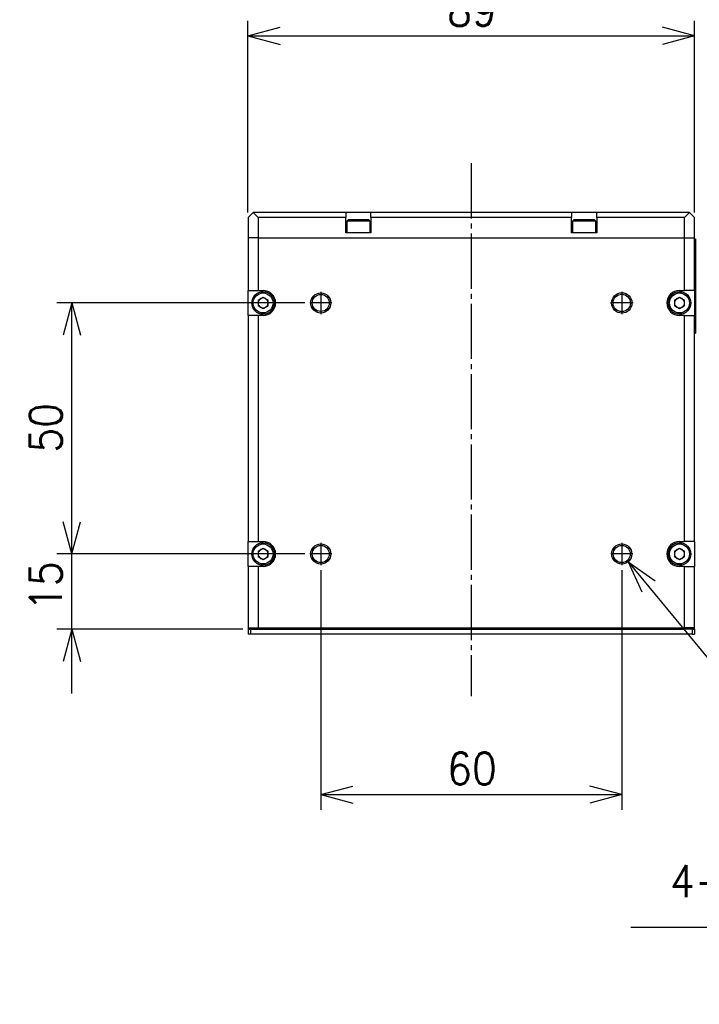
# Model space of a CAD drawing. Header units: inches. Extents: x 60 to 808, y 61 to 535.
# Tile 1 of 27: x 60 to 195, y 175 to 371. Entities that reach past the tile are written whole.
import ezdxf

# ---------------------------------------------------------------- set-up
doc = ezdxf.new("R2010")
doc.units = ezdxf.units.IN
doc.linetypes.add('DASH_CENTER', pattern=[14, 11, -1, 1, -1])
doc.layers.add('1', color=7, linetype='Continuous')
doc.styles.add('CONVERTER_11', font='txt.shx', dxfattribs={"width": 0.9})
doc.dimstyles.new('ME10_DIM_26', dxfattribs={"dimtxt": 6.4, "dimasz": 6.4, "dimexe": 3, "dimexo": 1, "dimgap": 2, "dimtad": 1, "dimdsep": 46, "dimtxsty": 'CONVERTER_11', "dimblk1": 'OPEN30', "dimblk2": 'OPEN30', "dimsah": 1, "dimcen": 0.09, "dimclrd": 3, "dimclre": 3, "dimclrt": 4, "dimadec": 0, "dimazin": 0, "dimtfac": 1, "dimtdec": 4, "dimtix": 1, "dimtmove": 0, "dimatfit": 3, "dimfxl": 1, "dimtolj": 1, "dimtzin": 0, "dimarcsym": 0})
doc.dimstyles.new('ME10_DIM_27', dxfattribs={"dimtxt": 6.4, "dimasz": 6.4, "dimexe": 3, "dimexo": 1, "dimgap": 2, "dimtad": 1, "dimdsep": 46, "dimtxsty": 'CONVERTER_11', "dimblk1": 'OPEN30', "dimblk2": 'OPEN30', "dimsah": 1, "dimcen": 0.09, "dimclrd": 3, "dimclre": 3, "dimclrt": 4, "dimadec": 0, "dimazin": 0, "dimtfac": 1, "dimtdec": 4, "dimtix": 1, "dimtmove": 0, "dimatfit": 3, "dimfxl": 1, "dimtolj": 1, "dimtzin": 0, "dimarcsym": 0})
doc.dimstyles.new('ME10_DIM_28', dxfattribs={"dimtxt": 6.4, "dimasz": 6.4, "dimexe": 3, "dimexo": 1, "dimgap": 2, "dimtad": 1, "dimdsep": 46, "dimtxsty": 'CONVERTER_11', "dimblk1": 'OPEN30', "dimblk2": 'OPEN30', "dimsah": 1, "dimcen": 0.09, "dimclrd": 3, "dimclre": 3, "dimclrt": 4, "dimadec": 0, "dimazin": 0, "dimtfac": 1, "dimtdec": 4, "dimtix": 1, "dimtmove": 0, "dimatfit": 3, "dimfxl": 1, "dimtolj": 1, "dimtzin": 0, "dimarcsym": 0})
doc.dimstyles.new('ME10_DIM_29', dxfattribs={"dimtxt": 6.4, "dimasz": 6.4, "dimexe": 3, "dimexo": 1, "dimgap": 2, "dimtad": 1, "dimdsep": 46, "dimtxsty": 'CONVERTER_11', "dimblk1": 'OPEN30', "dimblk2": 'OPEN30', "dimsah": 1, "dimcen": 0.09, "dimclrd": 3, "dimclre": 3, "dimclrt": 4, "dimadec": 0, "dimazin": 0, "dimtfac": 1, "dimtdec": 4, "dimtix": 1, "dimtmove": 0, "dimatfit": 3, "dimfxl": 1, "dimtolj": 1, "dimtzin": 0, "dimarcsym": 0})

# ---------------------------------------------------------------- blocks, each defined once
blk = doc.blocks.new('*D18')
at = {"layer": '1', "color": 3, "linetype": 'Continuous'}
for p, q in [((119.82, 261.54), (119.82, 213.8)), ((179.82, 261.54), (179.82, 213.8)), ((119.82, 216.8), (179.82, 216.8))]:
    blk.add_line(p, q, dxfattribs=at)
at = {"layer": '1', "color": 3}
for p, q in [((119.82, 216.8), (126.22, 218.52)), ((179.82, 216.8), (173.42, 218.52)), ((119.82, 216.8), (126.22, 215.09)), ((179.82, 216.8), (173.42, 215.09))]:
    blk.add_line(p, q, dxfattribs=at)
at = {"layer": '1', "color": 4, "insert": (145.02, 218.8), "char_height": 6.4, "attachment_point": 7, "rotation": 0.0001, "line_spacing_factor": 0.60024, "style": 'CONVERTER_11'}
blk.add_mtext('\\C4;\\C4;60\\C4;', dxfattribs=at)
blk = doc.blocks.new('_OPEN30')
at = {"color": 0, "linetype": 'ByBlock', "lineweight": -2}
for p, q in [((-1, 0.267949), (0, 0)), ((0, 0), (-1, -0.267949)), ((0, 0), (-1, 0))]:
    blk.add_line(p, q, dxfattribs=at)
blk = doc.blocks.new('*D19')
at = {"layer": '1', "color": 3, "linetype": 'Continuous'}
for p, q in [((116.62, 314.74), (67.21, 314.74)), ((70.21, 264.74), (70.21, 314.74)), ((116.62, 264.74), (67.21, 264.74))]:
    blk.add_line(p, q, dxfattribs=at)
at = {"layer": '1', "color": 3}
for p, q in [((70.21, 314.74), (68.5, 308.34)), ((70.21, 314.74), (71.93, 308.34)), ((70.21, 264.74), (68.5, 271.14)), ((70.21, 264.74), (71.93, 271.14))]:
    blk.add_line(p, q, dxfattribs=at)
at = {"layer": '1', "color": 4, "insert": (68.21, 284.94), "char_height": 6.4, "attachment_point": 7, "rotation": 90, "line_spacing_factor": 0.60024, "style": 'CONVERTER_11'}
blk.add_mtext('\\C4;\\C4;50\\C4;', dxfattribs=at)
blk = doc.blocks.new('*D20')
at = {"layer": '1', "color": 3, "linetype": 'Continuous'}
for p, q in [((70.21, 264.74), (70.21, 277.54)), ((116.62, 264.74), (67.21, 264.74)), ((70.21, 249.74), (70.21, 264.74)), ((104.32, 249.74), (67.21, 249.74)), ((70.21, 236.94), (70.21, 249.74))]:
    blk.add_line(p, q, dxfattribs=at)
at = {"layer": '1', "color": 3}
for p, q in [((70.21, 264.74), (68.5, 271.14)), ((70.21, 264.74), (71.93, 271.14)), ((70.21, 249.74), (68.5, 243.34)), ((70.21, 249.74), (71.93, 243.34))]:
    blk.add_line(p, q, dxfattribs=at)
at = {"layer": '1', "color": 4, "insert": (68.21, 253.4), "char_height": 6.4, "attachment_point": 7, "rotation": 90, "line_spacing_factor": 0.60024, "style": 'CONVERTER_11'}
blk.add_mtext('\\C4;\\C4;15\\C4;', dxfattribs=at)
blk = doc.blocks.new('*D21')
at = {"layer": '1', "color": 3, "linetype": 'Continuous'}
for p, q in [((105.32, 332.74), (105.32, 370.94)), ((194.32, 332.74), (194.32, 370.94)), ((105.32, 367.94), (194.32, 367.94))]:
    blk.add_line(p, q, dxfattribs=at)
at = {"layer": '1', "color": 3}
for p, q in [((105.32, 367.94), (111.72, 369.65)), ((194.32, 367.94), (187.92, 369.65)), ((105.32, 367.94), (111.72, 366.22)), ((194.32, 367.94), (187.92, 366.22))]:
    blk.add_line(p, q, dxfattribs=at)
at = {"layer": '1', "color": 4, "insert": (145.02, 369.94), "char_height": 6.4, "attachment_point": 7, "rotation": 0.0001, "line_spacing_factor": 0.60024, "style": 'CONVERTER_11'}
blk.add_mtext('\\C4;\\C4;89\\C4;', dxfattribs=at)
blk = doc.blocks.new('*D27')
at = {"layer": '1', "color": 3, "linetype": 'Continuous'}
for p, q in [((181.1, 263.2), (216.08, 220.83)), ((216.08, 220.83), (282.48, 220.83))]:
    blk.add_line(p, q, dxfattribs=at)
at = {"layer": '1', "color": 3}
for q in [(186.49, 259.36), (183.85, 257.17)]:
    blk.add_line((181.1, 263.2), q, dxfattribs=at)
at = {"layer": '1', "color": 4, "insert": (229.3, 224.75), "char_height": 6.4, "attachment_point": 7, "rotation": 0.0001, "line_spacing_factor": 0.60024, "style": 'CONVERTER_11'}
blk.add_mtext('\\C4;4-M\\C4;4\\C4;depth4', dxfattribs=at)
blk = doc.blocks.new('*D28')
at = {"layer": '1', "color": 3, "linetype": 'Continuous'}
for p, q in [((253.12, 190.32), (181.6, 190.32)), ((274.21, 175.04), (253.12, 190.32))]:
    blk.add_line(p, q, dxfattribs=at)
at = {"layer": '1', "color": 3}
for q in [(270.04, 180.18), (268.02, 177.41)]:
    blk.add_line((274.21, 175.04), q, dxfattribs=at)
at = {"layer": '1', "color": 4, "insert": (184.29, 194.24), "char_height": 6.4, "attachment_point": 7, "rotation": 0.0001, "line_spacing_factor": 0.60024, "style": 'CONVERTER_11'}
blk.add_mtext('\\C4; 4-M\\C4;2\\C4;depth4', dxfattribs=at)

msp = doc.modelspace()

# ---------------------------------------------------------------- linework, layer by layer
at = {"color": 250, "linetype": 'Continuous'}
for p, q in [((106.324, 332.74), (105.324, 331.74)), ((105.324, 331.74), (105.324, 327.74)), ((124.824, 332.74), (106.324, 332.74)), ((107.324, 331.74), (106.324, 332.74)), ((107.324, 331.74), (107.324, 327.74)), ((124.824, 331.74), (107.324, 331.74)), ((129.824, 332.74), (124.824, 332.74)), ((124.824, 332.74), (124.824, 331.74)), ((124.824, 328.74), (124.824, 331.74)), ((129.824, 331.74), (129.824, 332.74)), ((169.824, 332.74), (129.824, 332.74)), ((129.824, 331.74), (129.824, 328.74)), ((169.824, 331.74), (129.824, 331.74)), ((169.824, 332.74), (169.824, 331.74)), ((174.824, 332.74), (169.824, 332.74)), ((169.824, 328.74), (169.824, 331.74)), ((174.824, 331.74), (174.824, 332.74)), ((193.324, 332.74), (174.824, 332.74)), ((174.824, 331.74), (174.824, 328.74)), ((192.324, 331.74), (174.824, 331.74)), ((193.324, 332.74), (192.324, 331.74)), ((192.324, 327.74), (192.324, 331.74)), ((194.324, 331.74), (193.324, 332.74)), ((194.324, 327.74), (194.324, 331.74)), ((125.074, 331.08), (125.334, 331.34)), ((125.074, 331.08), (129.574, 331.08)), ((125.074, 328.74), (125.074, 331.08)), ((125.334, 331.34), (129.314, 331.34)), ((129.314, 331.34), (129.574, 331.08)), ((129.574, 331.08), (129.574, 328.74)), ((170.074, 331.08), (170.334, 331.34)), ((170.074, 331.08), (174.574, 331.08)), ((170.074, 328.74), (170.074, 331.08)), ((170.334, 331.34), (174.314, 331.34)), ((174.314, 331.34), (174.574, 331.08)), ((174.574, 331.08), (174.574, 328.74)), ((107.324, 327.74), (105.324, 327.74)), ((105.324, 327.74), (105.324, 317.24)), ((107.324, 327.74), (107.324, 317.24)), ((107.324, 327.74), (192.324, 327.74)), ((129.824, 328.74), (124.824, 328.74)), ((174.824, 328.74), (169.824, 328.74)), ((192.324, 317.24), (192.324, 327.74)), ((192.324, 327.74), (194.324, 327.74)), ((194.324, 317.24), (194.324, 327.74)), ((194.324, 327.54), (194.524, 327.54)), ((194.534, 327.54), (194.524, 327.54)), ((194.524, 327.54), (194.524, 326.54)), ((194.534, 315.24), (194.534, 327.54)), ((194.524, 326.54), (194.524, 320.64)), ((194.524, 320.64), (194.524, 320.44)), ((194.524, 320.44), (194.524, 315.44)), ((105.324, 317.24), (107.324, 317.24)), ((105.324, 312.24), (105.324, 317.24)), ((107.324, 317.24), (108.324, 317.24)), ((107.324, 315.318), (108.324, 315.895)), ((108.324, 315.895), (109.324, 315.318)), ((190.324, 315.318), (191.324, 315.895)), ((191.324, 317.24), (192.324, 317.24)), ((191.324, 315.895), (192.324, 315.318)), ((194.324, 317.24), (192.324, 317.24)), ((194.324, 317.24), (194.324, 312.24)), ((107.324, 315.318), (107.324, 314.163)), ((108.324, 313.586), (107.324, 314.163)), ((109.324, 314.163), (108.324, 313.586)), ((109.324, 314.163), (109.324, 315.318)), ((190.324, 315.318), (190.324, 314.163)), ((191.324, 313.586), (190.324, 314.163)), ((192.324, 314.163), (191.324, 313.586)), ((192.324, 314.163), (192.324, 315.318)), ((194.524, 315.44), (194.524, 315.24)), ((194.524, 315.24), (194.534, 315.24)), ((194.524, 315.24), (194.524, 309.74)), ((194.524, 314.74), (194.534, 314.74)), ((194.534, 309.14), (194.534, 314.74)), ((107.324, 312.24), (105.324, 312.24)), ((105.324, 312.24), (105.324, 267.24)), ((108.324, 312.24), (107.324, 312.24)), ((107.324, 312.24), (107.324, 267.24)), ((192.324, 312.24), (191.324, 312.24)), ((192.324, 312.24), (194.324, 312.24)), ((192.324, 267.24), (192.324, 312.24)), ((194.324, 267.24), (194.324, 312.24)), ((194.324, 308.74), (194.524, 308.74)), ((194.524, 309.74), (194.524, 308.74)), ((194.524, 309.14), (194.534, 309.14)), ((105.324, 267.24), (107.324, 267.24)), ((105.324, 262.24), (105.324, 267.24)), ((107.324, 267.24), (108.324, 267.24)), ((191.324, 267.24), (192.324, 267.24)), ((194.324, 267.24), (192.324, 267.24)), ((194.324, 267.24), (194.324, 262.24)), ((107.324, 265.318), (108.324, 265.895)), ((107.324, 265.318), (107.324, 264.163)), ((108.324, 265.895), (109.324, 265.318)), ((109.324, 264.163), (109.324, 265.318)), ((190.324, 265.318), (191.324, 265.895)), ((190.324, 265.318), (190.324, 264.163)), ((191.324, 265.895), (192.324, 265.318)), ((192.324, 264.163), (192.324, 265.318)), ((108.324, 263.586), (107.324, 264.163)), ((109.324, 264.163), (108.324, 263.586)), ((191.324, 263.586), (190.324, 264.163)), ((192.324, 264.163), (191.324, 263.586)), ((105.324, 262.24), (105.324, 250.04)), ((107.324, 262.24), (105.324, 262.24)), ((107.324, 262.24), (107.324, 250.04)), ((108.324, 262.24), (107.324, 262.24)), ((192.324, 262.24), (191.324, 262.24)), ((192.324, 262.24), (194.324, 262.24)), ((192.324, 250.04), (192.324, 262.24)), ((194.324, 250.04), (194.324, 262.24)), ((105.324, 250.04), (105.324, 249.74)), ((105.324, 250.04), (107.324, 250.04)), ((105.624, 249.74), (105.324, 250.04)), ((105.324, 249.74), (105.324, 248.74)), ((105.324, 249.74), (105.624, 249.74)), ((105.624, 249.74), (107.448, 249.74)), ((105.824, 249.74), (105.824, 248.74)), ((107.448, 249.74), (107.324, 250.04)), ((107.324, 250.04), (192.324, 250.04)), ((107.448, 249.74), (192.199, 249.74)), ((192.324, 250.04), (192.199, 249.74)), ((194.024, 249.74), (192.199, 249.74)), ((194.324, 250.04), (192.324, 250.04)), ((193.824, 249.74), (193.824, 248.74)), ((194.324, 250.04), (194.024, 249.74)), ((194.024, 249.74), (194.324, 249.74)), ((194.324, 249.74), (194.324, 250.04)), ((194.324, 249.74), (194.324, 248.74)), ((105.824, 248.74), (105.324, 248.74)), ((193.824, 248.74), (105.824, 248.74)), ((193.824, 248.74), (194.324, 248.74))]:
    msp.add_line(p, q, dxfattribs=at)
at = {"color": 126, "linetype": 'Continuous', "true_color": 0x008060}
for p, q in [((194.324, 326.54), (194.524, 326.54)), ((194.514, 320.64), (194.514, 320.44)), ((194.524, 320.64), (194.514, 320.64)), ((194.514, 320.44), (194.524, 320.44)), ((194.514, 315.44), (194.514, 315.24)), ((194.524, 315.44), (194.514, 315.44)), ((194.524, 315.24), (194.514, 315.24)), ((194.324, 309.74), (194.524, 309.74))]:
    msp.add_line(p, q, dxfattribs=at)
at = {"color": 250, "linetype": 'Continuous'}
for centre, radius in [((108.324, 314.74), 2.25), ((108.324, 314.74), 1.99), ((119.824, 314.74), 2), ((119.824, 314.74), 1.7), ((179.824, 314.74), 2.03), ((179.824, 314.74), 1.73), ((191.324, 314.74), 2.25), ((191.324, 314.74), 1.99), ((108.324, 264.74), 2.25), ((108.324, 264.74), 1.99), ((119.824, 264.74), 2), ((179.824, 264.74), 2), ((191.324, 264.74), 2.25), ((191.324, 264.74), 1.99), ((119.824, 264.74), 1.7), ((179.824, 264.74), 1.7)]:
    msp.add_circle(centre, radius, dxfattribs=at)
for centre, radius, start, end in [((108.324, 314.74), 2.5, 270, 90), ((191.324, 314.74), 2.5, 90, 270), ((108.324, 314.74), 1, 120, 180), ((108.324, 314.74), 1, 180, 240), ((108.324, 314.74), 1, 60, 120), ((108.324, 314.74), 1, 240, 300), ((108.324, 314.74), 1, 0, 60), ((108.324, 314.74), 1, 300, 0), ((191.324, 314.74), 1, 120, 180), ((191.324, 314.74), 1, 180, 240), ((191.324, 314.74), 1, 60, 120), ((191.324, 314.74), 1, 240, 300), ((191.324, 314.74), 1, 0, 60), ((191.324, 314.74), 1, 300, 0), ((108.324, 264.74), 2.5, 270, 90), ((191.324, 264.74), 2.5, 90, 270), ((108.324, 264.74), 1, 120, 180), ((108.324, 264.74), 1, 60, 120), ((108.324, 264.74), 1, 0, 60), ((191.324, 264.74), 1, 120, 180), ((191.324, 264.74), 1, 60, 120), ((191.324, 264.74), 1, 0, 60), ((108.324, 264.74), 1, 180, 240), ((108.324, 264.74), 1, 240, 300), ((108.324, 264.74), 1, 300, 0), ((191.324, 264.74), 1, 180, 240), ((191.324, 264.74), 1, 240, 300), ((191.324, 264.74), 1, 300, 0)]:
    msp.add_arc(centre, radius, start, end, dxfattribs=at)
at = {"layer": '1', "color": 1, "linetype": 'DASH_CENTER'}
for p, q in [((149.824, 342.58), (149.824, 236.414)), ((119.824, 316.94), (119.824, 312.54)), ((179.824, 316.973), (179.824, 312.507)), ((122.024, 314.74), (117.624, 314.74)), ((182.057, 314.74), (177.591, 314.74)), ((119.824, 266.94), (119.824, 262.54)), ((179.824, 266.94), (179.824, 262.54)), ((122.024, 264.74), (117.624, 264.74)), ((182.024, 264.74), (177.624, 264.74))]:
    msp.add_line(p, q, dxfattribs=at)

# ---------------------------------------------------------------- block references
at = {"layer": '1'}
for name in ['*D27', '*D28']:
    msp.add_blockref(name, (0, 0), dxfattribs=at)

# ---------------------------------------------------------------- dimensions: what is measured, and where the dimension line sits
dim = msp.add_linear_dim(base=(105.324, 367.936), p1=(194.324, 331.74), p2=(105.324, 331.74), dimstyle='ME10_DIM_29', override={"dimpost": '<>'}, dxfattribs=at)
dim.commit()
dim.dimension.update_dxf_attribs({"geometry": '*D21', "text_midpoint": (149.824, 373.136), "text_rotation": 0.00014})
for p1, p2, distance, dimstyle, picture, middle, turn in [((117.624, 314.74), (117.624, 264.74), -47.412, 'ME10_DIM_27', '*D19', (65.012, 289.74), 90), ((179.824, 262.54), (119.824, 262.54), 45.736, 'ME10_DIM_26', '*D18', (149.824, 222.004), 0.00014)]:
    dim = msp.add_aligned_dim(p1=p1, p2=p2, distance=distance, dimstyle=dimstyle, override={"dimpost": '<>'}, dxfattribs=at)
    dim.commit()
    dim.dimension.update_dxf_attribs({"geometry": picture, "text_midpoint": middle, "text_rotation": turn})
dim = msp.add_linear_dim(base=(70.212, 249.74), p1=(117.624, 264.74), p2=(105.324, 249.74), angle=90, dimstyle='ME10_DIM_28', override={"dimpost": '<>'}, dxfattribs=at)
dim.commit()
dim.dimension.update_dxf_attribs({"geometry": '*D20', "text_midpoint": (65.012, 257.24), "text_rotation": 90})

doc.saveas('drawing.dxf')
